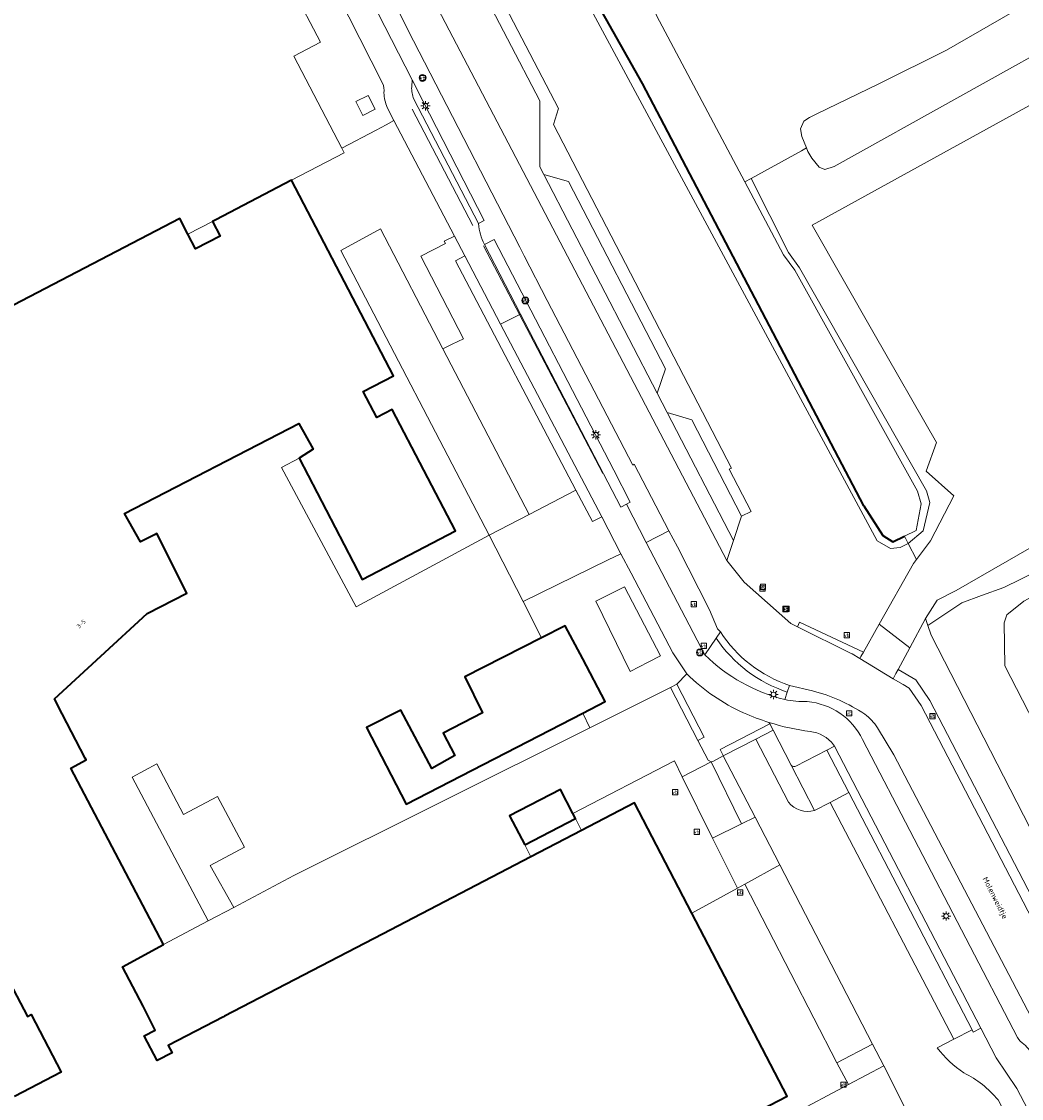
# Model space of a CAD drawing. Header units: metres. Extents: x 108651 to 109770, y 520801 to 521818.
# Tile 9 of 66: x 108939 to 109047, y 521311 to 521427. Entities that reach past the tile are written whole.
import ezdxf
from ezdxf.enums import TextEntityAlignment as Align

# ---------------------------------------------------------------- set-up
doc = ezdxf.new("R2010")
doc.units = ezdxf.units.M
for name, color, linetype, lineweight in [('B-WE-GK-BESCHOEIING-G', 253, 'OB-BESCHOEIING-BLOK', 35), ('B-WE-GR-BEPLANTING_CULTUUR_BOSPLANTSOEN-GV', 253, 'Continuous', 18), ('B-WE-GR-BEPLANTING_CULTUUR_HEESTERS-GV', 253, 'Continuous', 18), ('B-WE-GR-GRAS-GV', 253, 'Continuous', 13), ('B-WE-IE-MEUBILAIR_WEGMEUBILAIR-S', 253, 'Continuous', 25), ('B-WE-IE-TERREINAFSCHEIDING_KUNSTMATIG_HEKWERK-G', 253, 'IE-TERREINAFSCHEIDING_KUNSTMATIG-SO', 18), ('B-WE-KL-ET_LS_OV_LICHTMAST-S', 253, 'Continuous', 25), ('B-WE-OG-BEBOUWING-GV', 253, 'Continuous', 35), ('B-WE-OG-BEBOUWING-T18', 253, 'Continuous', 18), ('B-WE-OG-BEBOUWING_LUIFEL-GV', 253, 'Continuous', 18), ('B-WE-OG-BEBOUWING_SCHUUR-GV', 253, 'Continuous', 35), ('B-WE-OG-TERREIN_CULTUURSCHEIDING-GV', 253, 'Continuous', 18), ('B-WE-OG-TERREIN_ONBEGROEID-GV', 253, 'Continuous', 18), ('B-WE-OG-TOPOGRAFIE-T18', 253, 'Continuous', 18), ('B-WE-OG-WATER_SLOOT-GV', 253, 'Continuous', 18), ('B-WE-VH-KANTVERHARDING-G', 253, 'Continuous', 18), ('B-WE-VH-VERHARDING_ASFALT-GV', 253, 'Continuous', 18), ('B-WE-VH-VERHARDING_BEDRIJFSVLOERPLAAT-GV', 253, 'Continuous', 18), ('B-WE-VH-VERHARDING_BETONSTRAATSTEEN-GV', 253, 'Continuous', 18), ('B-WE-VH-VERHARDING_GRASBETONSTEEN-GV', 253, 'Continuous', 18), ('B-WE-VH-VERHARDING_STRAATBAKSTEEN-GV', 253, 'Continuous', 18)]:
    doc.layers.add(name, color=color, linetype=linetype, lineweight=lineweight)
doc.styles.add('NLCS-ISO', font='NLCS-ISO.ttf')
doc.styles.add('NLCS-ISO-M250-T18', font='NLCS-ISO.ttf', dxfattribs={"height": 0.45})
doc.linetypes.add('IE-TERREINAFSCHEIDING_KUNSTMATIG-SO', pattern='A,4,[82,NLCS.SHX,S=0.75,R=90,X=0,Y=0],4,-2', length=10)
doc.linetypes.add('OB-BESCHOEIING-BLOK', pattern='A,6,-1,[152,NLCS.SHX,S=2,R=0,X=-1,Y=0]', length=7)

# ---------------------------------------------------------------- blocks, each defined once
blk = doc.blocks.new('SIE-WEG_VERKEERSBORD-SO')
at = {"color": 0, "linetype": 'ByBlock', "lineweight": 18}
blk.add_lwpolyline([(-1.125, -1.125), (1.125, -1.125), (1.125, 1.125), (-1.125, 1.125)], close=True, dxfattribs=at)
at = {"color": 0, "linetype": 'ByBlock', "lineweight": 18, "style": 'NLCS-ISO'}
blk.add_text('vb', height=1.5, dxfattribs=at).set_placement((0, 0), align=Align.MIDDLE_CENTER)
blk = doc.blocks.new('SKL-ET_OV_LICHTMAST-SO')
at = {"color": 0, "linetype": 'ByBlock', "lineweight": 18}
for points in [[(-1.25, 0), (-2, 0)], [(-1.41, 1.41), (-0.88, 0.88)], [(0, 2), (0, 1.25)], [(0.88, 0.88), (1.41, 1.41)], [(2, 0), (1.25, 0)], [(-1.41, -1.41), (-0.88, -0.88)], [(0, -1.25), (0, -2)], [(0.88, -0.88), (1.41, -1.41)]]:
    blk.add_lwpolyline(points, dxfattribs=at)
blk.add_circle((0, 0), 1, dxfattribs=at)
blk = doc.blocks.new('SIE-WEG_PAAL_VERKEERSBORD-SO')
at = {"color": 0, "linetype": 'ByBlock', "lineweight": 18}
blk.add_circle((0, 0), 1.5, dxfattribs=at)
at = {"color": 0, "linetype": 'ByBlock', "lineweight": 18, "style": 'NLCS-ISO'}
blk.add_text('vb', height=1.5, dxfattribs=at).set_placement((0, 0.13), align=Align.MIDDLE_CENTER)

msp = doc.modelspace()

# ---------------------------------------------------------------- linework, layer by layer
at = {"layer": 'B-WE-GK-BESCHOEIING-G', "flags": 128}
for points in [[(109030.42, 521375.11), (109006.47, 521420.77), (109001.73, 521429.2)], [(109030.42, 521375.11), (109032.46, 521371.89), (109033.56, 521371.22), (109034.81, 521371.83)]]:
    msp.add_lwpolyline(points, dxfattribs=at)
at = {"layer": 'B-WE-GR-BEPLANTING_CULTUUR_BOSPLANTSOEN-GV', "flags": 128}
msp.add_lwpolyline([(109103.95, 521272.9), (109090.7, 521295.83), (109074.82, 521323.32), (109055.71, 521356.28), (109055.15, 521357.37), (109050.21, 521366.14), (109047.73, 521364.78), (109045.86, 521363.3), (109045.58, 521362.45), (109045.67, 521357.79), (109052.03, 521345.41), (109056.86, 521334.66), (109085.47, 521278.86), (109087.59, 521275.33)], dxfattribs=at)
at = {"layer": 'B-WE-GR-BEPLANTING_CULTUUR_HEESTERS-GV', "flags": 128}
for points in [[(108982.72, 521418.89), (108981.55, 521421.15), (108981.51, 521420.41)], [(108981.74, 521419.08), (108988.73, 521405.61), (108989.36, 521405.96), (108982.72, 521418.88), (108982.72, 521418.89)]]:
    msp.add_lwpolyline(points, dxfattribs=at)
at = {"layer": 'B-WE-GR-BEPLANTING_CULTUUR_HEESTERS-GV'}
msp.add_lwpolyline([(108981.51, 521420.41, 0.118707), (108981.74, 521419.08)], format="xyb", dxfattribs=at)
at = {"layer": 'B-WE-GR-BEPLANTING_CULTUUR_HEESTERS-GV', "flags": 128}
for points in [[(108977.73, 521384.65), (108979.4, 521385.52), (108986.25, 521372.4), (108976.15, 521367.13), (108969.33, 521380.25), (108967.44, 521379.23), (108975.51, 521364.19), (108989.9, 521371.91), (108973.86, 521402.72), (108978.12, 521405.04), (108984.87, 521392.09), (108985.89, 521392.58), (108987.1, 521393.16), (108982.51, 521402.08), (108985.15, 521403.48), (108985.02, 521403.72), (108986.15, 521404.24), (108979.58, 521416.76), (108978.76, 521416.31), (108977.67, 521415.72), (108973.95, 521413.78), (108974.21, 521413.27), (108968.51, 521410.3), (108979.54, 521389.17), (108976.27, 521387.46)], [(108993.29, 521395.84), (109004.12, 521374.94), (109004.74, 521375.27), (109005.15, 521375.49), (109003.36, 521378.95), (108990.42, 521403.91), (108989.38, 521403.37)], [(108999.27, 521376.81), (109001.06, 521373.41), (109002.06, 521373.92), (108991.12, 521394.74), (108987.24, 521402.12), (108986.26, 521401.6)], [(109009.32, 521372.4), (109006.88, 521371.15), (109013.21, 521358.98), (109014.43, 521360.79), (109014.89, 521361.48), (109014.6, 521361.81), (109013.73, 521363.87), (109010.26, 521370.65)], [(109004.54, 521366.33), (109001.44, 521364.8), (109005.14, 521357.18), (109007.07, 521358.18), (109008.43, 521358.89)], [(108962.26, 521331.68), (108959.73, 521336.22), (108963.44, 521338.19), (108960.52, 521343.68), (108956.83, 521341.72), (108953.93, 521347.19), (108951.26, 521345.77), (108959.51, 521330.23)], [(108994.41, 521337.15), (108999.89, 521340), (108999.23, 521341.28), (108998.94, 521341.84), (108997.6, 521344.44), (108992.1, 521341.59), (108993.74, 521338.43)], [(109028.75, 521312.53), (109027.5, 521314.89), (109017.53, 521334.2), (109016.73, 521333.77), (109011.81, 521331.07), (109022.11, 521311.26), (109015.36, 521307.76), (109016.29, 521305.91)]]:
    msp.add_lwpolyline(points, close=True, dxfattribs=at)
at = {"layer": 'B-WE-GR-GRAS-GV', "flags": 128}
msp.add_lwpolyline([(109007.99, 521428.12), (109017.55, 521410.12), (109018.21, 521410.49), (109023.66, 521413.5), (109024.19, 521413.79), (109023.7, 521415.04), (109023.56, 521415.85), (109023.92, 521416.7), (109024.53, 521417.09), (109025.32, 521417.5), (109032.02, 521420.73), (109039.36, 521424.38), (109052.42, 521431.93)], dxfattribs=at)
at = {"layer": 'B-WE-IE-TERREINAFSCHEIDING_KUNSTMATIG_HEKWERK-G', "flags": 128}
for points in [[(108988.11, 521405.42), (108981.56, 521417.97)], [(109002.18, 521378.6), (108989.28, 521403.2)]]:
    msp.add_lwpolyline(points, dxfattribs=at)
at = {"layer": 'B-WE-OG-BEBOUWING-GV', "flags": 128}
for points in [[(109015.36, 521307.76), (109022.11, 521311.26), (109011.81, 521331.07), (109005.61, 521342.98), (108999.89, 521340), (108994.41, 521337.15), (108978.35, 521328.79), (108961.28, 521319.92), (108961.14, 521319.84), (108955.16, 521316.76), (108955.59, 521315.96), (108953.97, 521315.12), (108952.59, 521317.8), (108953.77, 521318.41), (108952.45, 521320.99), (108950.24, 521325.27), (108954.68, 521327.67), (108944.63, 521346.74), (108946.29, 521347.64), (108946.19, 521347.83), (108943.69, 521352.6), (108942.87, 521354.22), (108952.89, 521363.47), (108957.19, 521365.64), (108953.93, 521372.1), (108953.77, 521372.01), (108952.17, 521371.21), (108950.45, 521374.28), (108969.3, 521384), (108970.86, 521381.21), (108969.33, 521380.25), (108976.15, 521367.13), (108986.25, 521372.4), (108979.4, 521385.52), (108977.73, 521384.65), (108976.27, 521387.46), (108979.54, 521389.17), (108968.51, 521410.3), (108960.31, 521406.02), (108959.97, 521405.84), (108960.81, 521404.24), (108958.12, 521402.89), (108957.31, 521404.49), (108956.45, 521406.15), (108928.99, 521391.9)], [(108929.91, 521338.97), (108939.94, 521319.88), (108940.36, 521320.1), (108943.6, 521313.87), (108938.54, 521311.24)]]:
    msp.add_lwpolyline(points, dxfattribs=at)
msp.add_lwpolyline([(108995.56, 521360.84), (108987.27, 521356.6), (108989.18, 521352.73), (108984.91, 521350.51), (108986.19, 521348.1), (108983.68, 521346.71), (108980.34, 521353.01), (108976.63, 521351.15), (108980.92, 521342.85), (109000, 521352.68), (109002.43, 521353.93), (109000, 521358.56), (108998.12, 521362.14)], close=True, dxfattribs=at)
at = {"layer": 'B-WE-OG-BEBOUWING_LUIFEL-GV', "flags": 128}
msp.add_lwpolyline([(108957.31, 521404.49), (108958.12, 521402.89), (108960.81, 521404.24), (108959.97, 521405.84), (108959.95, 521405.83)], close=True, dxfattribs=at)
at = {"layer": 'B-WE-OG-BEBOUWING_SCHUUR-GV', "flags": 128}
msp.add_lwpolyline([(108993.74, 521338.43), (108999.23, 521341.28), (108998.94, 521341.84), (108997.6, 521344.44), (108992.1, 521341.59)], close=True, dxfattribs=at)
at = {"layer": 'B-WE-OG-TERREIN_CULTUURSCHEIDING-GV', "flags": 128}
for points in [[(108988.11, 521435.88), (108997.39, 521418.07), (108996.83, 521416.34), (109016.1, 521379.17), (109015.86, 521379.05), (109018.22, 521374.5), (109017.19, 521373.97), (109016.32, 521371.34), (109015.6, 521369.2), (109017.46, 521366.84), (109022.5, 521362.39), (109023.23, 521362.03), (109023.46, 521362.52), (109030.37, 521359.28), (109032.08, 521362.31), (109035.79, 521368.85), (109036.11, 521369.28), (109035.22, 521371.03), (109034.35, 521370.6), (109033.28, 521370.47), (109031.84, 521371.3), (109000.9, 521428.8)], [(109054.38, 521426.93), (109027.19, 521411.78), (109026.2, 521411.47), (109025.57, 521411.71), (109024.79, 521412.68), (109024.35, 521413.41), (109024.19, 521413.79), (109023.66, 521413.5), (109018.21, 521410.49), (109022.26, 521402.49), (109023.45, 521400.85), (109037.2, 521376.73), (109037.53, 521375.46), (109036.81, 521372.38), (109035.22, 521371.03), (109036.11, 521369.28), (109037.62, 521371.33), (109040.14, 521376.18), (109037.15, 521378.85), (109038.28, 521381.93), (109031.54, 521393.68), (109024.81, 521405.43), (109056.1, 521422.68)]]:
    msp.add_lwpolyline(points, dxfattribs=at)
for points in [[(108976.79, 521419.46), (108975.46, 521418.8), (108976.24, 521417.29), (108977.56, 521417.99)], [(109108.54, 521401.46), (109107, 521404.26), (109040.4, 521365.93), (109038.35, 521364.89), (109037.07, 521362.92), (109037.33, 521362.17), (109040.99, 521364.62), (109043.12, 521365.42), (109045.55, 521366.28), (109049.31, 521368.11), (109049.88, 521368.48), (109051.38, 521369.46), (109063.19, 521376.46), (109070.49, 521380.58), (109083.17, 521388.09), (109098.31, 521396.57), (109107.67, 521401)], [(109028.75, 521312.53), (109032.57, 521314.56), (109031.36, 521316.89), (109027.5, 521314.89)]]:
    msp.add_lwpolyline(points, close=True, dxfattribs=at)
for points in [[(109030.26, 521349.84), (109047.01, 521317.6, 0.10056), (109047.72, 521316.88, -0.079363), (109048.32, 521316.23), (109050.93, 521311.17), (109051.71, 521311.58), (109052.01, 521311.73, 0.374687), (109052.24, 521312.26), (109051.69, 521313.32), (109051.13, 521314.41), (109050.92, 521315.2), (109033.67, 521348.18), (109031.87, 521351.1, 0.090203), (109030.51, 521352.58, 0.081176), (109024.84, 521355.11), (109022.38, 521355.69), (109022.13, 521354.97), (109021.85, 521354.16, 0.047684), (109024.29, 521353.93, -0.264355)], [(109046.78, 521309.12), (109048.14, 521309.82), (109046.96, 521312.09), (109044.71, 521315.43), (109043.06, 521318.61), (109042.24, 521318.18), (109042.11, 521318.45), (109040.13, 521317.43), (109038.35, 521316.5, 0.086992), (109041.23, 521313.8, -0.099092), (109044.93, 521310.88), (109046.05, 521308.74)]]:
    msp.add_lwpolyline(points, format="xyb", close=True, dxfattribs=at)
at = {"layer": 'B-WE-OG-TERREIN_CULTUURSCHEIDING-GV'}
msp.add_lwpolyline([(109022.54, 521347.06, 0.352212), (109023.07, 521346.96), (109026.4, 521348.68), (109027.22, 521349.1), (109027.14, 521349.25, 0.214192), (109024.6, 521350.7, -0.043443), (109020.15, 521351.68), (109020.23, 521351.53), (109020.59, 521350.84)], format="xyb", close=True, dxfattribs=at)
at = {"layer": 'B-WE-OG-TERREIN_ONBEGROEID-GV', "flags": 128}
msp.add_lwpolyline([(109056.1, 521422.68), (109024.81, 521405.43), (109031.54, 521393.68), (109038.28, 521381.93), (109037.15, 521378.85), (109040.14, 521376.18), (109037.62, 521371.33), (109036.11, 521369.28), (109035.79, 521368.85), (109032.08, 521362.31), (109035.37, 521359.74), (109037.07, 521362.92), (109038.35, 521364.89), (109040.4, 521365.93), (109107, 521404.26)], dxfattribs=at)
at = {"layer": 'B-WE-OG-WATER_SLOOT-GV', "flags": 128}
for points in [[(109001.73, 521429.2), (109006.47, 521420.77), (109030.42, 521375.11), (109032.46, 521371.89), (109033.56, 521371.22), (109034.81, 521371.83), (109036.06, 521372.44), (109036.61, 521375.32), (109036.21, 521376.68), (109022.94, 521400.57), (109021.73, 521402.25), (109017.55, 521410.12), (109007.99, 521428.12), (109007.36, 521430.16), (109005.64, 521432.74), (109003.6, 521433.61), (109002.26, 521433.35), (109001.38, 521432.55), (109001.35, 521432.07), (109001.3, 521431.19)], [(109035.22, 521371.03), (109034.81, 521371.83), (109033.56, 521371.22), (109032.46, 521371.89), (109030.42, 521375.11), (109006.47, 521420.77), (109001.73, 521429.2), (109000.9, 521428.8), (109031.84, 521371.3), (109033.28, 521370.47), (109034.35, 521370.6)], [(109035.22, 521371.03), (109036.81, 521372.38), (109037.53, 521375.46), (109037.2, 521376.73), (109023.45, 521400.85), (109022.26, 521402.49), (109018.21, 521410.49), (109017.55, 521410.12), (109021.73, 521402.25), (109022.94, 521400.57), (109036.21, 521376.68), (109036.61, 521375.32), (109036.06, 521372.44), (109034.81, 521371.83)]]:
    msp.add_lwpolyline(points, close=True, dxfattribs=at)
for points in [[(109052.42, 521431.93), (109039.36, 521424.38), (109032.02, 521420.73), (109025.32, 521417.5), (109024.53, 521417.09), (109023.92, 521416.7), (109023.56, 521415.85), (109023.7, 521415.04), (109024.19, 521413.79), (109024.35, 521413.41), (109024.79, 521412.68), (109025.57, 521411.71), (109026.2, 521411.47), (109027.19, 521411.78), (109054.38, 521426.93)], [(109087.59, 521275.33), (109085.47, 521278.86), (109056.86, 521334.66), (109052.03, 521345.41), (109045.67, 521357.79), (109045.58, 521362.45), (109045.86, 521363.3), (109047.73, 521364.78), (109050.21, 521366.14), (109051.12, 521366.63), (109049.88, 521368.48), (109049.31, 521368.11), (109045.55, 521366.28), (109043.12, 521365.42), (109040.99, 521364.62), (109037.33, 521362.17), (109037.68, 521361.13), (109062.65, 521312.49), (109074.37, 521290.25), (109083.11, 521273.75)]]:
    msp.add_lwpolyline(points, dxfattribs=at)
at = {"layer": 'B-WE-VH-KANTVERHARDING-G', "flags": 128}
for points in [[(108952.84, 521477.5), (108952.9, 521477.39), (108958.35, 521466.67), (108956.39, 521465.67), (108955.03, 521464.97), (108952.01, 521463.43), (108952.87, 521461.65), (108955.86, 521463.17), (108957.22, 521463.87), (108959.24, 521464.9), (108961.91, 521459.66), (108966.54, 521450.63), (108964.94, 521447.43), (108964.24, 521446.02), (108963.78, 521445.09), (108970.59, 521431.95), (108968.67, 521430.96), (108971.66, 521425.22), (108968.77, 521423.72), (108973.95, 521413.78), (108977.67, 521415.72), (108978.76, 521416.31), (108979.58, 521416.76), (108978.84, 521418.18)], [(108970.52, 521446.78), (108968.53, 521450.59), (108965.84, 521445.19), (108972.25, 521432.82), (108978.36, 521420.8)], [(108989.38, 521403.37), (108990.42, 521403.91), (109003.36, 521378.95), (109005.15, 521375.49), (109004.74, 521375.27), (109006.88, 521371.15), (109009.32, 521372.4), (109005.57, 521379.59), (109005.42, 521379.51), (108996.17, 521397.3), (108993.67, 521402.12), (108993.19, 521403.07), (108983.49, 521421.89), (108981.7, 521425.39), (108979.76, 521429.23), (108976.43, 521435.53), (108975.63, 521437.07), (108970.52, 521446.78), (108969.48, 521444.67), (108974.9, 521434.2), (108981.55, 521421.15), (108982.72, 521418.89), (108982.72, 521418.88), (108989.36, 521405.96)], [(108981.51, 521420.41), (108981.55, 521421.15), (108974.9, 521434.2), (108969.48, 521444.67), (108970.52, 521446.78)], [(108978.36, 521420.8), (108972.25, 521432.82)], [(108928.99, 521391.9), (108956.45, 521406.15), (108957.31, 521404.49), (108958.12, 521402.89), (108960.81, 521404.24), (108959.97, 521405.84), (108960.31, 521406.02), (108968.51, 521410.3), (108974.21, 521413.27), (108973.95, 521413.78), (108968.77, 521423.72), (108971.66, 521425.22), (108968.67, 521430.96)], [(108988.73, 521405.61), (108981.74, 521419.08)], [(108978.84, 521418.18), (108979.58, 521416.76), (108986.15, 521404.24), (108987.24, 521402.12), (108991.12, 521394.74), (108993.29, 521395.84), (108989.38, 521403.37)], [(108989.36, 521405.96), (108988.73, 521405.61)], [(109013.21, 521358.98), (109006.88, 521371.15), (109004.74, 521375.27), (109004.12, 521374.94), (108993.29, 521395.84), (108991.12, 521394.74), (109002.06, 521373.92)], [(109002.06, 521373.92), (109004.14, 521369.92), (109005.23, 521367.82), (109009.74, 521359.21), (109011.26, 521356.92)], [(109047.01, 521317.6), (109030.26, 521349.84)], [(109027.14, 521349.25), (109027.22, 521349.1), (109043.06, 521318.61), (109044.71, 521315.43), (109046.96, 521312.09), (109048.14, 521309.82), (109053.71, 521299.09), (109072.1, 521263.7)], [(108938.54, 521311.24), (108943.6, 521313.87), (108940.36, 521320.1), (108939.94, 521319.88), (108929.91, 521338.97)]]:
    msp.add_lwpolyline(points, dxfattribs=at)
for points in [[(109017.19, 521373.97), (109018.22, 521374.5), (109015.86, 521379.05), (109016.1, 521379.17), (108996.83, 521416.34), (108997.39, 521418.07), (108988.11, 521435.88), (108983.32, 521438.74), (108977.55, 521450.11), (108976.76, 521449.71), (108976.25, 521449.45), (108980.28, 521441.52), (108981.13, 521439.86), (108981.92, 521438.31), (108983.49, 521435.26), (108988.38, 521432.33), (108995.38, 521418.89), (108995.38, 521411.77), (108995.81, 521410.94), (108998.46, 521410.15), (109008.96, 521389.91), (109008.05, 521387.27), (109009.14, 521385.19), (109011.79, 521384.39)], [(108976.79, 521419.46), (108977.56, 521417.99), (108976.24, 521417.29), (108975.46, 521418.8)], [(108994.2, 521374.16), (108999.27, 521376.81), (108986.26, 521401.6), (108987.24, 521402.12), (108986.15, 521404.24), (108985.02, 521403.72), (108985.15, 521403.48), (108982.51, 521402.08), (108987.1, 521393.16), (108985.89, 521392.58), (108984.87, 521392.09)], [(108962.26, 521331.68), (108968.77, 521335.13), (109000.79, 521351.09), (109000, 521352.68), (108980.92, 521342.85), (108976.63, 521351.15), (108980.34, 521353.01), (108983.68, 521346.71), (108986.19, 521348.1), (108984.91, 521350.51), (108989.18, 521352.73), (108987.27, 521356.6), (108995.56, 521360.84), (108993.57, 521364.74), (108989.9, 521371.91), (108975.51, 521364.19), (108967.44, 521379.23), (108969.33, 521380.25), (108970.86, 521381.21), (108969.3, 521384), (108950.45, 521374.28), (108952.17, 521371.21), (108953.77, 521372.01), (108953.93, 521372.1), (108957.19, 521365.64), (108952.89, 521363.47), (108942.87, 521354.22), (108943.69, 521352.6), (108946.19, 521347.83), (108946.29, 521347.64), (108944.63, 521346.74), (108954.68, 521327.67), (108959.51, 521330.23), (108951.26, 521345.77), (108953.93, 521347.19), (108956.83, 521341.72), (108960.52, 521343.68), (108963.44, 521338.19), (108959.73, 521336.22)], [(108994.2, 521374.16), (108989.9, 521371.91), (108993.57, 521364.74), (109002.77, 521369.25), (109004.14, 521369.92), (109002.06, 521373.92), (109001.06, 521373.41), (108999.27, 521376.81)], [(109006.7, 521354.04), (109009.49, 521355.47), (109010.17, 521355.82), (109011.26, 521356.92), (109009.74, 521359.21), (109005.23, 521367.82), (109004.14, 521369.92), (109002.77, 521369.25), (108993.57, 521364.74), (108995.56, 521360.84), (108998.12, 521362.14), (109000, 521358.56), (109002.43, 521353.93), (109000, 521352.68), (109000.79, 521351.09)], [(109007.07, 521358.18), (109005.14, 521357.18), (109001.44, 521364.8), (109004.54, 521366.33), (109008.43, 521358.89)], [(109027.22, 521349.1), (109026.4, 521348.68), (109028.79, 521344.09), (109042.11, 521318.45), (109042.24, 521318.18), (109043.06, 521318.61)], [(109011.81, 521331.07), (109016.73, 521333.77), (109014.05, 521339.18), (109010.77, 521345.81), (109009.92, 521347.52), (108998.94, 521341.84), (108999.23, 521341.28), (108999.89, 521340), (109005.61, 521342.98)], [(109021.32, 521336.28), (109018.64, 521341.45), (109017.19, 521340.73), (109014.05, 521339.18), (109016.73, 521333.77), (109017.53, 521334.2)]]:
    msp.add_lwpolyline(points, close=True, dxfattribs=at)
at = {"layer": 'B-WE-VH-KANTVERHARDING-G'}
for points in [[(108978.5, 521419.74, 0.125336), (108978.36, 521420.8)], [(108978.36, 521420.8, -0.125336), (108978.5, 521419.74)], [(108978.84, 521418.18, -0.068051), (108978.5, 521419.74)], [(108978.5, 521419.74, 0.068051), (108978.84, 521418.18)], [(108981.74, 521419.08, -0.118707), (108981.51, 521420.41)], [(108988.73, 521405.61, 0.104362), (108989.38, 521403.37)], [(108989.38, 521403.37, -0.104362), (108988.73, 521405.61)], [(109021.85, 521354.16, -0.134957), (109013.21, 521358.98)], [(109011.26, 521356.92, 0.087248), (109017.41, 521352.71)], [(109024.29, 521353.93, -0.047684), (109021.85, 521354.16)], [(109030.26, 521349.84, 0.264355), (109024.29, 521353.93)], [(109017.41, 521352.71, 0.02795), (109020.15, 521351.68)], [(109020.15, 521351.68, 0.043443), (109024.6, 521350.7)], [(109024.6, 521350.7, -0.214192), (109027.14, 521349.25)], [(109047.72, 521316.88, -0.10056), (109047.01, 521317.6)]]:
    msp.add_lwpolyline(points, format="xyb", dxfattribs=at)
at = {"layer": 'B-WE-VH-VERHARDING_ASFALT-GV', "flags": 128}
for points in [[(108979.95, 521437.31), (108976.43, 521435.53), (108979.76, 521429.23), (108981.7, 521425.39), (108983.49, 521421.89), (108993.19, 521403.07), (108993.67, 521402.12), (108996.17, 521397.3), (109005.42, 521379.51), (109005.57, 521379.59), (109009.32, 521372.4), (109010.26, 521370.65), (109013.73, 521363.87), (109014.6, 521361.81), (109014.89, 521361.48)], [(109031.87, 521351.1), (109033.67, 521348.18), (109050.92, 521315.2), (109051.13, 521314.41), (109051.69, 521313.32), (109056.28, 521315.65), (109036.62, 521353.5), (109035.32, 521355.37), (109034.65, 521355.78), (109033.59, 521356.41), (109029.98, 521358.59), (109029.13, 521359.1), (109029.05, 521359.14), (109023.23, 521362.03), (109022.5, 521362.39), (109017.46, 521366.84), (109015.6, 521369.2), (108979.95, 521437.31)], [(109022.38, 521355.69), (109024.84, 521355.11)], [(109022.25, 521343.07), (109018.73, 521349.88), (109015.21, 521348.06), (109018.64, 521341.45), (109021.32, 521336.28), (109031.36, 521316.89), (109032.57, 521314.56), (109034.7, 521310.33), (109035.11, 521309.49), (109035.95, 521309.95)], [(109026.77, 521343.04), (109025.08, 521342.16)], [(109038.35, 521316.5), (109040.13, 521317.43), (109026.77, 521343.04)]]:
    msp.add_lwpolyline(points, dxfattribs=at)
at = {"layer": 'B-WE-VH-VERHARDING_ASFALT-GV'}
for points in [[(109014.89, 521361.48, 0.172543), (109022.38, 521355.69)], [(109024.84, 521355.11, -0.081176), (109030.51, 521352.58)], [(109030.51, 521352.58, -0.090203), (109031.87, 521351.1)], [(109025.08, 521342.16, -0.29558), (109022.25, 521343.07)], [(109041.23, 521313.8, -0.086992), (109038.35, 521316.5)], [(109044.93, 521310.88, 0.099092), (109041.23, 521313.8)]]:
    msp.add_lwpolyline(points, format="xyb", dxfattribs=at)
at = {"layer": 'B-WE-VH-VERHARDING_BEDRIJFSVLOERPLAAT-GV', "flags": 128}
for points in [[(109014.89, 521361.48), (109014.43, 521360.79)], [(109022.13, 521354.97), (109022.38, 521355.69)]]:
    msp.add_lwpolyline(points, dxfattribs=at)
at = {"layer": 'B-WE-VH-VERHARDING_BEDRIJFSVLOERPLAAT-GV'}
for points in [[(109022.38, 521355.69, -0.172543), (109014.89, 521361.48)], [(109014.43, 521360.79, 0.166525), (109022.13, 521354.97)]]:
    msp.add_lwpolyline(points, format="xyb", dxfattribs=at)
at = {"layer": 'B-WE-VH-VERHARDING_BEDRIJFSVLOERPLAAT-GV', "flags": 128}
for points in [[(109029.98, 521358.59), (109033.59, 521356.41), (109033.88, 521356.97), (109034.13, 521357.41), (109035.37, 521359.74), (109032.08, 521362.31), (109030.37, 521359.28), (109030.1, 521358.81)], [(109010.17, 521355.82), (109009.49, 521355.47), (109012.46, 521349.71), (109013.15, 521350.07)], [(109015.19, 521348.1), (109015.21, 521348.06), (109018.73, 521349.88), (109020.59, 521350.84), (109020.23, 521351.53), (109014.86, 521348.75)]]:
    msp.add_lwpolyline(points, close=True, dxfattribs=at)
at = {"layer": 'B-WE-VH-VERHARDING_BETONSTRAATSTEEN-GV', "flags": 128}
for points in [[(108979.95, 521437.31), (109015.6, 521369.2), (109016.32, 521371.34), (109009.14, 521385.19), (109008.05, 521387.27), (108995.81, 521410.94), (108995.38, 521411.77), (108995.38, 521418.89), (108988.38, 521432.33), (108983.49, 521435.26), (108981.92, 521438.31)], [(109008.96, 521389.91), (108998.46, 521410.15), (108995.81, 521410.94), (109008.05, 521387.27)], [(109016.32, 521371.34), (109017.19, 521373.97), (109011.79, 521384.39), (109009.14, 521385.19)], [(109013.56, 521347.59), (109012.46, 521349.71), (109009.49, 521355.47), (109006.7, 521354.04), (109000.79, 521351.09), (108968.77, 521335.13), (108962.26, 521331.68), (108959.51, 521330.23), (108954.68, 521327.67), (108950.24, 521325.27), (108952.45, 521320.99), (108953.77, 521318.41), (108952.59, 521317.8), (108953.97, 521315.12), (108955.59, 521315.96), (108955.16, 521316.76), (108961.14, 521319.84), (108961.28, 521319.92), (108978.35, 521328.79), (108994.41, 521337.15), (108993.74, 521338.43), (108992.1, 521341.59), (108997.6, 521344.44), (108998.94, 521341.84), (109009.92, 521347.52), (109010.77, 521345.81), (109013.88, 521347.42)], [(109010.77, 521345.81), (109014.05, 521339.18), (109017.19, 521340.73), (109013.88, 521347.42)], [(109018.64, 521341.45), (109015.21, 521348.06), (109014.07, 521347.47), (109013.88, 521347.42), (109017.19, 521340.73)], [(109031.36, 521316.89), (109021.32, 521336.28), (109017.53, 521334.2), (109027.5, 521314.89)], [(109011.89, 521296.82), (109013.81, 521293.32), (109014.86, 521293.19), (109019.24, 521295.42), (109020.9, 521296.34), (109022.65, 521297.16), (109029.84, 521300.89), (109037.47, 521304.46), (109035.11, 521309.49), (109034.7, 521310.33), (109032.57, 521314.56), (109028.75, 521312.53), (109016.29, 521305.91), (109015.36, 521307.76), (109013.18, 521306.63), (109014.89, 521303.33), (109016.93, 521299.44)]]:
    msp.add_lwpolyline(points, close=True, dxfattribs=at)
for points in [[(109014.43, 521360.79), (109013.21, 521358.98)], [(109011.26, 521356.92), (109010.17, 521355.82), (109013.15, 521350.07), (109012.46, 521349.71)], [(109021.85, 521354.16), (109022.13, 521354.97)], [(109012.46, 521349.71), (109013.56, 521347.59), (109013.88, 521347.42), (109014.07, 521347.47), (109015.21, 521348.06), (109015.19, 521348.1), (109014.86, 521348.75), (109020.23, 521351.53), (109020.15, 521351.68)], [(109022.54, 521347.06), (109025.08, 521342.16), (109026.77, 521343.04), (109028.79, 521344.09), (109026.4, 521348.68), (109023.07, 521346.96)]]:
    msp.add_lwpolyline(points, dxfattribs=at)
at = {"layer": 'B-WE-VH-VERHARDING_BETONSTRAATSTEEN-GV'}
for points in [[(109022.13, 521354.97, -0.166525), (109014.43, 521360.79)], [(109013.21, 521358.98, 0.134957), (109021.85, 521354.16)], [(109017.41, 521352.71, -0.087248), (109011.26, 521356.92)], [(109020.15, 521351.68, -0.02795), (109017.41, 521352.71)], [(109023.07, 521346.96, -0.352212), (109022.54, 521347.06)]]:
    msp.add_lwpolyline(points, format="xyb", dxfattribs=at)
at = {"layer": 'B-WE-VH-VERHARDING_GRASBETONSTEEN-GV', "flags": 128}
for points in [[(108994.2, 521374.16), (108984.87, 521392.09), (108978.12, 521405.04), (108973.86, 521402.72), (108989.9, 521371.91)], [(109029.13, 521359.1), (109029.98, 521358.59), (109030.1, 521358.81), (109030.37, 521359.28), (109023.46, 521362.52), (109023.23, 521362.03), (109029.05, 521359.14)]]:
    msp.add_lwpolyline(points, close=True, dxfattribs=at)
msp.add_lwpolyline([(109085.21, 521262.32), (109037.55, 521354.06), (109036.02, 521356.27), (109034.13, 521357.41), (109033.88, 521356.97), (109033.59, 521356.41), (109034.65, 521355.78), (109035.32, 521355.37), (109036.62, 521353.5), (109056.28, 521315.65)], dxfattribs=at)
at = {"layer": 'B-WE-VH-VERHARDING_STRAATBAKSTEEN-GV', "flags": 128}
for points in [[(109022.54, 521347.06), (109020.59, 521350.84), (109018.73, 521349.88), (109022.25, 521343.07)], [(109025.08, 521342.16), (109022.54, 521347.06)]]:
    msp.add_lwpolyline(points, dxfattribs=at)
msp.add_lwpolyline([(109042.11, 521318.45), (109028.79, 521344.09), (109026.77, 521343.04), (109040.13, 521317.43)], close=True, dxfattribs=at)
at = {"layer": 'B-WE-VH-VERHARDING_STRAATBAKSTEEN-GV'}
msp.add_lwpolyline([(109022.25, 521343.07, 0.29558), (109025.08, 521342.16)], format="xyb", dxfattribs=at)

# ---------------------------------------------------------------- block references
at = {"layer": 'B-WE-IE-MEUBILAIR_WEGMEUBILAIR-S', "xscale": 0.25, "yscale": 0.25, "zscale": 0.25}
for name, p in [('SIE-WEG_PAAL_VERKEERSBORD-SO', (108982.69, 521421.36)), ('SIE-WEG_VERKEERSBORD-SO', (108982.69, 521421.36)), ('SIE-WEG_PAAL_VERKEERSBORD-SO', (108993.8, 521397.3)), ('SIE-WEG_VERKEERSBORD-SO', (108993.8, 521397.3)), ('SIE-WEG_VERKEERSBORD-SO', (109019.44, 521366.16)), ('SIE-WEG_VERKEERSBORD-SO', (109019.51, 521366.35)), ('SIE-WEG_VERKEERSBORD-SO', (109012.02, 521364.46)), ('SIE-WEG_VERKEERSBORD-SO', (109021.94, 521363.96)), ('SIE-WEG_VERKEERSBORD-SO', (109021.94, 521363.91)), ('SIE-WEG_VERKEERSBORD-SO', (109022.05, 521363.96)), ('SIE-WEG_VERKEERSBORD-SO', (109028.57, 521361.12)), ('SIE-WEG_VERKEERSBORD-SO', (109013.1, 521359.97)), ('SIE-WEG_PAAL_VERKEERSBORD-SO', (109012.68, 521359.24)), ('SIE-WEG_VERKEERSBORD-SO', (109012.68, 521359.24)), ('SIE-WEG_VERKEERSBORD-SO', (109028.83, 521352.67)), ('SIE-WEG_VERKEERSBORD-SO', (109037.83, 521352.36)), ('SIE-WEG_VERKEERSBORD-SO', (109037.84, 521352.34)), ('SIE-WEG_VERKEERSBORD-SO', (109010, 521344.14)), ('SIE-WEG_VERKEERSBORD-SO', (109012.34, 521339.86)), ('SIE-WEG_VERKEERSBORD-SO', (109017.03, 521333.3)), ('SIE-WEG_VERKEERSBORD-SO', (109017.04, 521333.3)), ('SIE-WEG_VERKEERSBORD-SO', (109028.19, 521312.52)), ('SIE-WEG_VERKEERSBORD-SO', (109028.21, 521312.52))]:
    msp.add_blockref(name, p, dxfattribs=at)
at = {"layer": 'B-WE-KL-ET_LS_OV_LICHTMAST-S', "xscale": 0.25, "yscale": 0.25, "zscale": 0.25}
for p in [(108983, 521418.36), (109001.43, 521382.78), (109020.65, 521354.7), (109039.3, 521330.75)]:
    msp.add_blockref('SKL-ET_OV_LICHTMAST-SO', p, dxfattribs=at)

# ---------------------------------------------------------------- texts
at = {"layer": 'B-WE-OG-BEBOUWING-T18', "style": 'NLCS-ISO-M250-T18'}
msp.add_text('3-5', height=0.45, rotation=42.7, dxfattribs=at).set_placement((108945.77, 521362.34), align=Align.MIDDLE)
at = {"layer": 'B-WE-OG-TOPOGRAFIE-T18', "style": 'NLCS-ISO-M250-T18'}
msp.add_text('Molenweidtje', height=0.6, rotation=296.9, dxfattribs=at).set_placement((109044.54, 521332.67), align=Align.MIDDLE)

doc.saveas('drawing.dxf')
